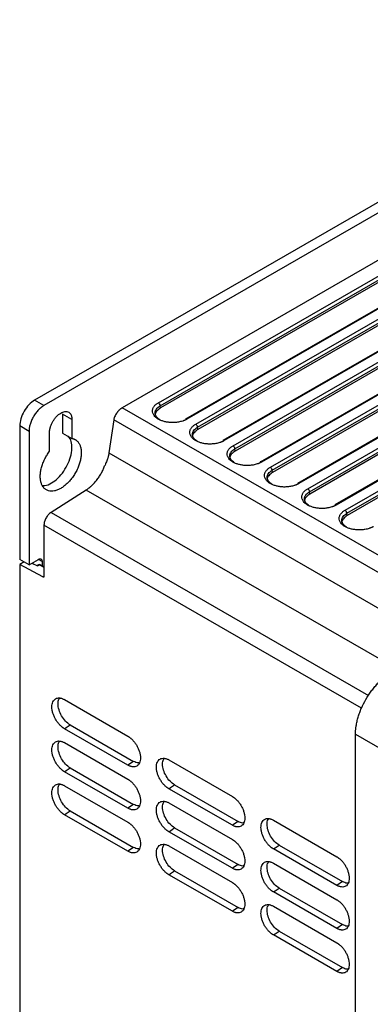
# Model space of a CAD drawing. Header units: millimetres. Extents: x 185.5 to 214.8, y 173.6 to 227.8.
# Tile 8 of 16: x 185.5 to 192.1, y 209.1 to 227.8. Entities that reach past the tile are written whole.
import ezdxf

# ---------------------------------------------------------------- set-up
doc = ezdxf.new("R2010")
doc.units = ezdxf.units.MM

msp = doc.modelspace()

# ---------------------------------------------------------------- linework, layer by layer
at = {"color": 7, "linetype": 'Continuous', "lineweight": 25}
for p, q in [((198.296, 227.805), (185.78, 220.582)), ((198.473, 227.703), (185.957, 220.48)), ((197.836, 226.438), (187.442, 220.439)), ((188.125, 220.534), (197.671, 226.044)), ((188.16, 220.477), (197.706, 225.986)), ((197.709, 225.943), (188.163, 220.434)), ((198.188, 225.733), (188.642, 220.224)), ((198.213, 225.731), (188.667, 220.221)), ((188.833, 220.126), (198.379, 225.635)), ((188.868, 220.068), (198.414, 225.578)), ((198.417, 225.535), (188.871, 220.026)), ((198.895, 225.326), (189.348, 219.816)), ((198.92, 225.323), (189.374, 219.814)), ((189.54, 219.717), (199.086, 225.227)), ((189.576, 219.66), (199.122, 225.169)), ((199.125, 225.127), (189.579, 219.617)), ((199.602, 224.918), (190.055, 219.408)), ((199.626, 224.915), (190.08, 219.406)), ((190.248, 219.309), (199.794, 224.818)), ((190.283, 219.251), (199.829, 224.761)), ((199.832, 224.718), (190.286, 219.209)), ((200.308, 224.51), (190.762, 219)), ((200.333, 224.507), (190.787, 218.998)), ((190.956, 218.901), (200.502, 224.41)), ((190.991, 218.843), (200.537, 224.352)), ((200.54, 224.31), (190.994, 218.8)), ((201.015, 224.102), (191.468, 218.593)), ((201.039, 224.1), (191.493, 218.59)), ((191.663, 218.492), (201.209, 224.002)), ((191.699, 218.435), (201.244, 223.944)), ((201.248, 223.901), (191.702, 218.392)), ((185.957, 220.48), (185.78, 220.582)), ((188.163, 220.434), (188.16, 220.477)), ((186.487, 220.214), (186.31, 220.316)), ((186.31, 220.316), (186.31, 219.958)), ((186.487, 220.214), (186.487, 219.856)), ((187.279, 220.207), (187.188, 219.58)), ((185.674, 219.99), (185.497, 220.092)), ((185.497, 220.092), (185.497, 217.56)), ((188.871, 220.026), (188.868, 220.068)), ((185.674, 219.99), (185.674, 217.458)), ((186.063, 219.611), (186.063, 219.97)), ((186.31, 219.958), (186.487, 219.856)), ((189.579, 219.617), (189.576, 219.66)), ((190.286, 219.209), (190.283, 219.251)), ((186.757, 218.876), (186.091, 218.451)), ((190.994, 218.8), (190.991, 218.843)), ((191.702, 218.392), (191.699, 218.435)), ((185.957, 218.211), (185.957, 217.237)), ((185.674, 217.458), (185.497, 217.56)), ((185.584, 217.51), (185.497, 217.46)), ((185.497, 217.46), (185.497, 183.629)), ((185.936, 217.225), (185.497, 217.46)), ((185.674, 217.458), (185.851, 217.56)), ((185.729, 217.49), (185.837, 217.436)), ((185.745, 217.499), (185.745, 217.482)), ((185.856, 217.457), (185.828, 217.441)), ((185.837, 217.436), (185.87, 217.456)), ((185.957, 217.42), (185.884, 217.458)), ((185.921, 217.52), (185.921, 217.439)), ((186.346, 214.897), (187.548, 214.202)), ((186.453, 214.418), (187.655, 213.725)), ((186.346, 214.345), (186.378, 214.367)), ((187.548, 213.652), (186.346, 214.345)), ((191.861, 179.842), (191.861, 214.239)), ((186.346, 214.08), (187.548, 213.385)), ((187.655, 213.725), (187.548, 213.652)), ((188.326, 213.752), (189.528, 213.057)), ((186.346, 213.528), (186.378, 213.55)), ((187.548, 212.836), (186.346, 213.528)), ((186.453, 213.601), (187.655, 212.908)), ((186.346, 213.263), (187.548, 212.569)), ((188.326, 213.204), (188.358, 213.226)), ((189.528, 212.511), (188.326, 213.204)), ((188.358, 213.226), (188.433, 213.277)), ((188.433, 213.277), (189.635, 212.584)), ((188.326, 212.936), (189.528, 212.241)), ((186.346, 212.712), (186.378, 212.734)), ((186.453, 212.784), (187.655, 212.092)), ((187.655, 212.908), (187.548, 212.836)), ((187.548, 212.019), (186.346, 212.712)), ((189.635, 212.584), (189.528, 212.511)), ((190.305, 212.608), (191.508, 211.913)), ((188.326, 212.387), (188.358, 212.409)), ((189.528, 211.695), (188.326, 212.387)), ((188.433, 212.46), (189.635, 211.767)), ((187.655, 212.092), (187.548, 212.019)), ((188.326, 212.119), (189.528, 211.424)), ((190.305, 212.063), (190.338, 212.085)), ((191.508, 211.37), (190.305, 212.063)), ((190.338, 212.085), (190.413, 212.136)), ((190.413, 212.136), (191.615, 211.443)), ((190.305, 211.791), (191.508, 211.096)), ((188.358, 211.593), (188.433, 211.644)), ((188.433, 211.644), (189.635, 210.951)), ((189.635, 211.767), (189.528, 211.695)), ((188.326, 211.571), (188.358, 211.593)), ((189.528, 210.878), (188.326, 211.571)), ((191.615, 211.443), (191.508, 211.37)), ((190.305, 211.246), (190.338, 211.268)), ((191.508, 210.554), (190.305, 211.246)), ((190.338, 211.268), (190.413, 211.319)), ((190.413, 211.319), (191.615, 210.627)), ((189.635, 210.951), (189.528, 210.878)), ((190.305, 210.975), (191.508, 210.28)), ((190.338, 210.452), (190.413, 210.503)), ((190.413, 210.503), (191.615, 209.81)), ((191.615, 210.627), (191.508, 210.554)), ((190.305, 210.43), (190.338, 210.452)), ((191.508, 209.737), (190.305, 210.43)), ((191.615, 209.81), (191.508, 209.737))]:
    msp.add_line(p, q, dxfattribs=at)
at = {"color": 8, "linetype": 'Continuous', "lineweight": 25}
for p, q in [((193.225, 217.101), (187.442, 220.439)), ((193.113, 216.839), (187.279, 220.207)), ((187.188, 219.58), (193.084, 216.178)), ((192.654, 215.472), (186.757, 218.876)), ((186.091, 218.451), (192.109, 214.978)), ((191.976, 214.737), (185.957, 218.211)), ((185.921, 217.52), (185.853, 217.559)), ((185.87, 217.456), (185.957, 217.411)), ((185.957, 217.236), (185.936, 217.225)), ((191.861, 214.239), (192.4, 213.933))]:
    msp.add_line(p, q, dxfattribs=at)
at = {"color": 7, "linetype": 'Continuous', "lineweight": 25, "flags": 128}
for points in [[(186.378, 214.367), (186.415, 214.392), (186.453, 214.418)], [(186.378, 213.55), (186.415, 213.576), (186.453, 213.601)], [(186.378, 212.734), (186.415, 212.759), (186.453, 212.784)], [(188.358, 212.409), (188.395, 212.435), (188.433, 212.46)]]:
    msp.add_lwpolyline(points, dxfattribs=at)
at = {"color": 7, "linetype": 'Continuous', "lineweight": 25}
for centre, radius, start, end in [((188.083, 220.469), 0.0777, 5.6859, 57.2026), ((188.791, 220.061), 0.0777, 5.6859, 57.2026), ((189.498, 219.652), 0.0777, 5.6859, 57.2026), ((190.206, 219.244), 0.0777, 5.6859, 57.2026), ((190.914, 218.835), 0.0777, 5.6859, 57.2026), ((191.621, 218.427), 0.0777, 5.6859, 57.2026), ((185.871, 217.431), 0.03, 62.4002, 120.578), ((185.862, 217.444), 0.0145, 56.3153, 116.4794)]:
    msp.add_arc(centre, radius, start, end, dxfattribs=at)
for points, knots in [([(185.78, 220.582), (185.743, 220.561), (185.706, 220.531), (185.638, 220.459), (185.606, 220.416), (185.554, 220.326), (185.533, 220.277), (185.505, 220.182), (185.497, 220.135), (185.497, 220.092)], [0, 0, 0, 0, 0.25, 0.25, 0.5, 0.5, 0.75, 0.75, 1, 1, 1, 1]), ([(185.957, 220.48), (185.952, 220.477), (185.943, 220.472), (185.93, 220.463), (185.917, 220.454), (185.904, 220.444), (185.891, 220.433), (185.878, 220.422), (185.865, 220.41), (185.848, 220.392), (185.826, 220.369), (185.802, 220.337), (185.778, 220.304), (185.756, 220.269), (185.737, 220.233), (185.72, 220.196), (185.705, 220.159), (185.694, 220.122), (185.685, 220.088), (185.678, 220.054), (185.675, 220.021), (185.674, 220), (185.674, 219.99)], [0, 0, 0, 0, 0.030232, 0.060266, 0.090167, 0.120003, 0.149841, 0.17975, 0.209797, 0.240047, 0.304317, 0.368671, 0.434309, 0.500032, 0.56567, 0.631393, 0.695664, 0.760018, 0.820268, 0.879988, 0.939719, 1, 1, 1, 1]), ([(187.442, 220.439), (187.438, 220.437), (187.432, 220.433), (187.422, 220.427), (187.412, 220.419), (187.402, 220.411), (187.392, 220.402), (187.382, 220.393), (187.372, 220.383), (187.363, 220.372), (187.353, 220.361), (187.344, 220.349), (187.331, 220.331), (187.313, 220.303), (187.299, 220.274), (187.289, 220.25), (187.283, 220.229), (187.28, 220.214), (187.279, 220.207)], [0, 0, 0, 0, 0.0429609, 0.0863773, 0.1302541, 0.1745962, 0.2194082, 0.2646947, 0.3104599, 0.3567082, 0.4034436, 0.4506701, 0.4983916, 0.6216802, 0.7587403, 0.8214376, 0.9018623, 1, 1, 1, 1]), ([(188.667, 220.221), (188.663, 220.219), (188.655, 220.215), (188.642, 220.208), (188.629, 220.202), (188.615, 220.196), (188.601, 220.191), (188.578, 220.183), (188.547, 220.174), (188.497, 220.164), (188.436, 220.156), (188.365, 220.156), (188.297, 220.163), (188.232, 220.177), (188.173, 220.197), (188.12, 220.222), (188.076, 220.254), (188.04, 220.292), (188.016, 220.338), (188.011, 220.38), (188.017, 220.413), (188.026, 220.436), (188.038, 220.458), (188.052, 220.476), (188.068, 220.493), (188.085, 220.507), (188.104, 220.521), (188.118, 220.53), (188.125, 220.534)], [0, 0, 0, 0, 0.014165, 0.028318, 0.042487, 0.056702, 0.070993, 0.085386, 0.121752, 0.157854, 0.217543, 0.276593, 0.333134, 0.390133, 0.446881, 0.503016, 0.561517, 0.620807, 0.690599, 0.765453, 0.801054, 0.836918, 0.867215, 0.897613, 0.923472, 0.949044, 0.974497, 1, 1, 1, 1]), ([(188.163, 220.434), (188.138, 220.414), (188.086, 220.375), (188.059, 220.32), (188.07, 220.292), (188.071, 220.288)], [0, 0, 0, 0, 0.463451, 0.926944, 1, 1, 1, 1]), ([(186.063, 219.97), (186.063, 219.974), (186.063, 219.983), (186.064, 219.997), (186.065, 220.01), (186.068, 220.025), (186.07, 220.039), (186.074, 220.054), (186.081, 220.082), (186.096, 220.124), (186.124, 220.179), (186.158, 220.231), (186.195, 220.275), (186.235, 220.311), (186.275, 220.338), (186.315, 220.357), (186.355, 220.367), (186.392, 220.366), (186.426, 220.354), (186.454, 220.331), (186.47, 220.303), (186.479, 220.278), (186.484, 220.258), (186.487, 220.237), (186.487, 220.222), (186.487, 220.214)], [0, 0, 0, 0, 0.01728, 0.034438, 0.051522, 0.068583, 0.085671, 0.102837, 0.120131, 0.185082, 0.250089, 0.315039, 0.380046, 0.440002, 0.500014, 0.55997, 0.619983, 0.684933, 0.74994, 0.81489, 0.879897, 0.910048, 0.939935, 0.969829, 1, 1, 1, 1]), ([(188.154, 220.21), (188.129, 220.228), (188.076, 220.266), (188.067, 220.315), (188.063, 220.341)], [0, 0, 0, 0, 0.475926, 1, 1, 1, 1]), ([(189.374, 219.814), (189.37, 219.811), (189.362, 219.807), (189.349, 219.8), (189.335, 219.794), (189.322, 219.788), (189.307, 219.783), (189.285, 219.775), (189.254, 219.766), (189.204, 219.756), (189.143, 219.749), (189.072, 219.748), (189.004, 219.755), (188.94, 219.769), (188.88, 219.789), (188.828, 219.815), (188.784, 219.846), (188.748, 219.884), (188.724, 219.93), (188.719, 219.972), (188.725, 220.005), (188.734, 220.028), (188.746, 220.049), (188.76, 220.068), (188.776, 220.084), (188.793, 220.099), (188.812, 220.113), (188.826, 220.122), (188.833, 220.126)], [0, 0, 0, 0, 0.0141602, 0.0283075, 0.0424715, 0.0566813, 0.070966, 0.085354, 0.1217115, 0.1578069, 0.2175108, 0.2765773, 0.3331517, 0.3901843, 0.4469596, 0.5031248, 0.5616799, 0.6210224, 0.6908834, 0.7657357, 0.8012977, 0.8371202, 0.8673725, 0.8977238, 0.9235538, 0.9490983, 0.9745239, 1, 1, 1, 1]), ([(188.871, 220.026), (188.845, 220.006), (188.794, 219.967), (188.767, 219.912), (188.777, 219.884), (188.779, 219.88)], [0, 0, 0, 0, 0.46345, 0.926942, 1, 1, 1, 1]), ([(186.487, 219.856), (186.492, 219.855), (186.502, 219.853), (186.515, 219.849), (186.529, 219.844), (186.542, 219.838), (186.554, 219.831), (186.566, 219.823), (186.587, 219.807), (186.615, 219.776), (186.642, 219.724), (186.659, 219.663), (186.665, 219.594), (186.662, 219.521), (186.649, 219.445), (186.628, 219.367), (186.597, 219.287), (186.557, 219.207), (186.509, 219.13), (186.454, 219.059), (186.396, 218.998), (186.336, 218.946), (186.275, 218.906), (186.214, 218.876), (186.154, 218.858), (186.096, 218.853), (186.041, 218.861), (185.993, 218.882), (185.953, 218.915), (185.922, 218.96), (185.901, 219.013), (185.888, 219.074), (185.885, 219.144), (185.891, 219.22), (185.908, 219.301), (185.935, 219.384), (185.965, 219.452), (185.993, 219.504), (186.014, 219.541), (186.038, 219.577), (186.054, 219.6), (186.063, 219.611)], [0, 0, 0, 0, 0.008742, 0.017441, 0.026115, 0.034781, 0.043457, 0.052159, 0.060906, 0.092965, 0.125044, 0.157103, 0.189182, 0.219597, 0.250031, 0.280446, 0.31088, 0.34294, 0.375018, 0.407078, 0.439156, 0.469571, 0.500005, 0.53042, 0.560854, 0.592914, 0.624992, 0.657052, 0.68913, 0.719545, 0.749979, 0.780394, 0.810828, 0.842888, 0.874966, 0.907026, 0.939104, 0.954372, 0.969548, 0.984726, 1, 1, 1, 1]), ([(185.93, 218.963), (185.945, 218.962), (185.996, 218.957), (186.099, 219.004), (186.223, 219.097), (186.335, 219.23), (186.423, 219.385), (186.478, 219.548), (186.493, 219.701), (186.473, 219.826), (186.432, 219.876), (186.413, 219.899)], [0, 0, 0, 0, 0.050286, 0.171699, 0.293112, 0.414525, 0.535938, 0.657351, 0.778765, 0.900178, 1, 1, 1, 1]), ([(188.861, 219.802), (188.836, 219.82), (188.784, 219.858), (188.775, 219.907), (188.77, 219.932)], [0, 0, 0, 0, 0.4757962, 1, 1, 1, 1]), ([(190.08, 219.406), (190.076, 219.404), (190.068, 219.399), (190.055, 219.393), (190.042, 219.386), (190.028, 219.381), (190.014, 219.375), (189.992, 219.368), (189.961, 219.359), (189.911, 219.348), (189.85, 219.341), (189.779, 219.341), (189.711, 219.348), (189.647, 219.361), (189.588, 219.381), (189.535, 219.407), (189.491, 219.438), (189.456, 219.477), (189.432, 219.522), (189.427, 219.564), (189.433, 219.597), (189.442, 219.62), (189.454, 219.641), (189.468, 219.659), (189.484, 219.676), (189.501, 219.691), (189.519, 219.705), (189.533, 219.713), (189.54, 219.717)], [0, 0, 0, 0, 0.014155, 0.028297, 0.042456, 0.05666, 0.070939, 0.085321, 0.121669, 0.157756, 0.217473, 0.276555, 0.333165, 0.390232, 0.447036, 0.503232, 0.561843, 0.62124, 0.691177, 0.766029, 0.80155, 0.837331, 0.867537, 0.89784, 0.92364, 0.949155, 0.974552, 1, 1, 1, 1]), ([(187.188, 219.58), (187.187, 219.574), (187.185, 219.563), (187.182, 219.545), (187.178, 219.526), (187.173, 219.508), (187.168, 219.489), (187.16, 219.463), (187.148, 219.431), (187.132, 219.391), (187.12, 219.365), (187.114, 219.351)], [0, 0, 0, 0, 0.08359, 0.166937, 0.250162, 0.333389, 0.416742, 0.500343, 0.667114, 0.833336, 1, 1, 1, 1]), ([(189.579, 219.617), (189.553, 219.598), (189.501, 219.559), (189.474, 219.504), (189.485, 219.476), (189.487, 219.472)], [0, 0, 0, 0, 0.463449, 0.92694, 1, 1, 1, 1]), ([(189.569, 219.395), (189.544, 219.413), (189.491, 219.45), (189.483, 219.499), (189.478, 219.524)], [0, 0, 0, 0, 0.475667, 1, 1, 1, 1]), ([(186.757, 218.876), (186.762, 218.879), (186.772, 218.886), (186.788, 218.897), (186.804, 218.909), (186.819, 218.921), (186.834, 218.933), (186.849, 218.947), (186.878, 218.973), (186.918, 219.014), (186.967, 219.075), (187.013, 219.141), (187.046, 219.199), (187.07, 219.246), (187.086, 219.281), (187.101, 219.316), (187.109, 219.339), (187.114, 219.351)], [0, 0, 0, 0, 0.035209, 0.0703, 0.105323, 0.140325, 0.175354, 0.210459, 0.245687, 0.37281, 0.500014, 0.627137, 0.754341, 0.81587, 0.877151, 0.938441, 1, 1, 1, 1]), ([(190.787, 218.998), (190.783, 218.996), (190.775, 218.991), (190.762, 218.985), (190.749, 218.979), (190.735, 218.973), (190.721, 218.968), (190.698, 218.96), (190.667, 218.951), (190.618, 218.941), (190.557, 218.933), (190.487, 218.933), (190.418, 218.94), (190.354, 218.954), (190.295, 218.973), (190.243, 218.999), (190.199, 219.03), (190.163, 219.069), (190.139, 219.114), (190.134, 219.156), (190.141, 219.189), (190.15, 219.212), (190.162, 219.233), (190.176, 219.251), (190.192, 219.268), (190.208, 219.282), (190.227, 219.296), (190.241, 219.305), (190.248, 219.309)], [0, 0, 0, 0, 0.01415, 0.028286, 0.042439, 0.056638, 0.07091, 0.085286, 0.121623, 0.157701, 0.21743, 0.276526, 0.333172, 0.390275, 0.44711, 0.503338, 0.562007, 0.621462, 0.691479, 0.766333, 0.801813, 0.83755, 0.867708, 0.897961, 0.923729, 0.949215, 0.974582, 1, 1, 1, 1]), ([(190.286, 219.209), (190.261, 219.189), (190.209, 219.151), (190.182, 219.096), (190.193, 219.068), (190.195, 219.064)], [0, 0, 0, 0, 0.463448, 0.926938, 1, 1, 1, 1]), ([(190.277, 218.987), (190.252, 219.005), (190.199, 219.043), (190.191, 219.091), (190.186, 219.116)], [0, 0, 0, 0, 0.4755369, 1, 1, 1, 1]), ([(191.493, 218.59), (191.489, 218.588), (191.481, 218.583), (191.469, 218.577), (191.455, 218.571), (191.442, 218.565), (191.427, 218.56), (191.405, 218.552), (191.374, 218.543), (191.325, 218.533), (191.264, 218.526), (191.194, 218.525), (191.126, 218.532), (191.062, 218.546), (191.003, 218.566), (190.951, 218.591), (190.907, 218.623), (190.871, 218.661), (190.847, 218.706), (190.842, 218.748), (190.849, 218.781), (190.858, 218.804), (190.87, 218.825), (190.884, 218.843), (190.899, 218.859), (190.916, 218.874), (190.935, 218.888), (190.949, 218.896), (190.956, 218.901)], [0, 0, 0, 0, 0.0141441, 0.028275, 0.0424222, 0.0566147, 0.0708815, 0.0852508, 0.121575, 0.1576408, 0.2173807, 0.2764888, 0.3331737, 0.3903151, 0.4471813, 0.5034419, 0.5621717, 0.621686, 0.6917909, 0.7666495, 0.8020862, 0.8377778, 0.867886, 0.8980874, 0.9238231, 0.9492766, 0.9746131, 1, 1, 1, 1]), ([(190.994, 218.8), (190.968, 218.781), (190.917, 218.742), (190.89, 218.687), (190.901, 218.66), (190.902, 218.656)], [0, 0, 0, 0, 0.463447, 0.926936, 1, 1, 1, 1]), ([(190.984, 218.579), (190.959, 218.597), (190.907, 218.635), (190.899, 218.683), (190.894, 218.708)], [0, 0, 0, 0, 0.475407, 1, 1, 1, 1]), ([(186.091, 218.451), (186.073, 218.44), (186.055, 218.425), (186.023, 218.389), (186.008, 218.368), (185.983, 218.324), (185.973, 218.3), (185.96, 218.254), (185.957, 218.231), (185.957, 218.211)], [0, 0, 0, 0, 0.25, 0.25, 0.5, 0.5, 0.75, 0.75, 1, 1, 1, 1]), ([(192.2, 218.182), (192.196, 218.18), (192.188, 218.176), (192.175, 218.169), (192.162, 218.163), (192.148, 218.157), (192.134, 218.152), (192.112, 218.144), (192.081, 218.136), (192.032, 218.125), (191.971, 218.118), (191.901, 218.118), (191.833, 218.125), (191.769, 218.138), (191.71, 218.158), (191.658, 218.184), (191.614, 218.215), (191.579, 218.253), (191.555, 218.298), (191.55, 218.34), (191.557, 218.373), (191.566, 218.396), (191.578, 218.417), (191.592, 218.435), (191.607, 218.451), (191.624, 218.466), (191.642, 218.48), (191.656, 218.488), (191.663, 218.492)], [0, 0, 0, 0, 0.014138, 0.028264, 0.042405, 0.056591, 0.070852, 0.085214, 0.121524, 0.157576, 0.217325, 0.276444, 0.333169, 0.390351, 0.447249, 0.503544, 0.562337, 0.621914, 0.692113, 0.766978, 0.802371, 0.838016, 0.868072, 0.89822, 0.923921, 0.949342, 0.974646, 1, 1, 1, 1]), ([(191.702, 218.392), (191.676, 218.373), (191.625, 218.334), (191.598, 218.279), (191.609, 218.252), (191.61, 218.248)], [0, 0, 0, 0, 0.463446, 0.926933, 1, 1, 1, 1]), ([(191.692, 218.171), (191.667, 218.189), (191.615, 218.227), (191.606, 218.275), (191.602, 218.3)], [0, 0, 0, 0, 0.475277, 1, 1, 1, 1]), ([(185.851, 217.56), (185.853, 217.562), (185.857, 217.564), (185.864, 217.567), (185.87, 217.569), (185.879, 217.57), (185.89, 217.57), (185.901, 217.566), (185.91, 217.558), (185.917, 217.548), (185.921, 217.535), (185.921, 217.525), (185.921, 217.52)], [0, 0, 0, 0, 0.060259, 0.1200207, 0.1798243, 0.2402078, 0.3699983, 0.5001303, 0.629921, 0.7600531, 0.8799433, 1, 1, 1, 1]), ([(185.957, 217.237), (185.957, 217.236), (185.957, 217.233), (185.955, 217.229), (185.953, 217.226), (185.951, 217.223), (185.948, 217.222), (185.944, 217.222), (185.94, 217.223), (185.938, 217.224), (185.936, 217.225)], [0, 0, 0, 0, 0.126882, 0.249349, 0.37222, 0.50027, 0.628469, 0.759654, 0.879105, 1, 1, 1, 1]), ([(191.861, 214.239), (191.861, 214.247), (191.861, 214.264), (191.862, 214.29), (191.864, 214.317), (191.867, 214.344), (191.87, 214.371), (191.877, 214.417), (191.89, 214.482), (191.912, 214.566), (191.94, 214.651), (191.985, 214.764), (192.055, 214.903), (192.14, 215.033), (192.215, 215.128), (192.275, 215.195), (192.337, 215.256), (192.391, 215.303), (192.434, 215.337), (192.467, 215.361), (192.5, 215.383), (192.522, 215.396), (192.533, 215.402)], [0, 0, 0, 0, 0.020873, 0.04175, 0.062654, 0.083609, 0.104638, 0.125765, 0.188242, 0.250942, 0.313429, 0.375775, 0.500221, 0.624602, 0.686846, 0.749284, 0.811866, 0.874309, 0.905915, 0.937346, 0.968681, 1, 1, 1, 1]), ([(186.346, 214.345), (186.342, 214.347), (186.334, 214.352), (186.322, 214.36), (186.311, 214.368), (186.295, 214.38), (186.276, 214.397), (186.247, 214.426), (186.212, 214.467), (186.176, 214.522), (186.146, 214.582), (186.124, 214.643), (186.11, 214.703), (186.105, 214.759), (186.11, 214.811), (186.124, 214.855), (186.146, 214.89), (186.175, 214.915), (186.212, 214.929), (186.247, 214.93), (186.276, 214.925), (186.299, 214.919), (186.322, 214.909), (186.338, 214.901), (186.346, 214.897)], [0, 0, 0, 0, 0.015452, 0.03099, 0.046653, 0.06248, 0.093709, 0.124924, 0.187495, 0.249862, 0.312018, 0.374828, 0.437635, 0.499779, 0.561761, 0.62475, 0.687153, 0.749672, 0.812105, 0.874601, 0.905905, 0.93724, 0.968769, 1, 1, 1, 1]), ([(186.453, 214.418), (186.423, 214.439), (186.363, 214.482), (186.287, 214.587), (186.236, 214.704), (186.219, 214.817), (186.228, 214.896), (186.252, 214.92), (186.259, 214.927)], [0, 0, 0, 0, 0.186432, 0.373255, 0.560115, 0.746958, 0.933819, 1, 1, 1, 1]), ([(186.346, 213.528), (186.342, 213.531), (186.334, 213.535), (186.322, 213.543), (186.311, 213.551), (186.295, 213.563), (186.276, 213.58), (186.247, 213.609), (186.212, 213.65), (186.176, 213.706), (186.146, 213.765), (186.124, 213.826), (186.11, 213.886), (186.105, 213.943), (186.11, 213.994), (186.124, 214.038), (186.146, 214.074), (186.175, 214.099), (186.212, 214.112), (186.247, 214.113), (186.276, 214.108), (186.299, 214.102), (186.322, 214.093), (186.338, 214.084), (186.346, 214.08)], [0, 0, 0, 0, 0.015452, 0.03099, 0.046653, 0.06248, 0.093709, 0.124924, 0.187495, 0.249862, 0.312018, 0.374828, 0.437635, 0.499779, 0.561761, 0.62475, 0.687153, 0.749672, 0.812105, 0.874601, 0.905905, 0.93724, 0.968769, 1, 1, 1, 1]), ([(186.453, 213.601), (186.423, 213.623), (186.363, 213.665), (186.287, 213.77), (186.236, 213.888), (186.219, 214), (186.228, 214.08), (186.252, 214.104), (186.259, 214.11)], [0, 0, 0, 0, 0.186432, 0.373255, 0.560115, 0.746958, 0.933819, 1, 1, 1, 1]), ([(187.548, 214.202), (187.552, 214.2), (187.559, 214.195), (187.571, 214.187), (187.582, 214.179), (187.598, 214.167), (187.617, 214.15), (187.646, 214.121), (187.681, 214.08), (187.717, 214.025), (187.746, 213.966), (187.768, 213.906), (187.782, 213.846), (187.787, 213.789), (187.782, 213.738), (187.769, 213.694), (187.747, 213.659), (187.717, 213.634), (187.681, 213.621), (187.646, 213.619), (187.617, 213.624), (187.594, 213.631), (187.571, 213.64), (187.556, 213.648), (187.548, 213.652)], [0, 0, 0, 0, 0.015447, 0.03098, 0.04664, 0.062465, 0.093694, 0.124902, 0.18747, 0.249845, 0.312001, 0.374817, 0.437641, 0.499776, 0.561777, 0.624753, 0.687157, 0.749685, 0.812111, 0.874624, 0.905916, 0.937254, 0.968783, 1, 1, 1, 1]), ([(187.768, 213.7), (187.76, 213.698), (187.727, 213.689), (187.686, 213.71), (187.655, 213.725)], [0, 0, 0, 0, 0.255606, 1, 1, 1, 1]), ([(188.326, 213.204), (188.322, 213.206), (188.314, 213.211), (188.303, 213.219), (188.291, 213.227), (188.276, 213.239), (188.257, 213.255), (188.227, 213.284), (188.193, 213.325), (188.157, 213.38), (188.127, 213.439), (188.105, 213.5), (188.091, 213.559), (188.087, 213.616), (188.091, 213.667), (188.105, 213.711), (188.127, 213.746), (188.156, 213.771), (188.193, 213.784), (188.227, 213.785), (188.256, 213.781), (188.279, 213.774), (188.302, 213.765), (188.318, 213.756), (188.326, 213.752)], [0, 0, 0, 0, 0.015445, 0.030977, 0.046636, 0.06246, 0.093688, 0.124894, 0.18746, 0.249837, 0.311992, 0.374809, 0.437634, 0.499769, 0.56177, 0.624746, 0.687151, 0.749678, 0.812106, 0.874617, 0.905911, 0.93725, 0.968779, 1, 1, 1, 1]), ([(188.433, 213.277), (188.403, 213.298), (188.344, 213.341), (188.268, 213.445), (188.217, 213.561), (188.2, 213.673), (188.21, 213.752), (188.233, 213.776), (188.239, 213.782)], [0, 0, 0, 0, 0.186652, 0.373752, 0.560896, 0.748023, 0.935168, 1, 1, 1, 1]), ([(186.346, 212.712), (186.342, 212.714), (186.334, 212.719), (186.322, 212.726), (186.311, 212.735), (186.295, 212.747), (186.276, 212.763), (186.247, 212.792), (186.212, 212.834), (186.176, 212.889), (186.146, 212.948), (186.124, 213.009), (186.11, 213.069), (186.105, 213.126), (186.11, 213.178), (186.124, 213.222), (186.146, 213.257), (186.175, 213.282), (186.212, 213.295), (186.247, 213.297), (186.276, 213.292), (186.299, 213.285), (186.322, 213.276), (186.338, 213.268), (186.346, 213.263)], [0, 0, 0, 0, 0.015452, 0.03099, 0.046653, 0.06248, 0.093709, 0.124924, 0.187495, 0.249862, 0.312018, 0.374828, 0.437635, 0.499779, 0.561761, 0.62475, 0.687153, 0.749672, 0.812105, 0.874601, 0.905905, 0.93724, 0.968769, 1, 1, 1, 1]), ([(186.453, 212.784), (186.423, 212.806), (186.363, 212.849), (186.287, 212.953), (186.236, 213.071), (186.219, 213.184), (186.228, 213.263), (186.252, 213.287), (186.259, 213.293)], [0, 0, 0, 0, 0.186432, 0.373255, 0.560115, 0.746958, 0.933819, 1, 1, 1, 1]), ([(187.548, 213.385), (187.552, 213.383), (187.559, 213.378), (187.571, 213.371), (187.582, 213.362), (187.598, 213.35), (187.617, 213.334), (187.646, 213.305), (187.681, 213.264), (187.717, 213.209), (187.746, 213.149), (187.768, 213.089), (187.782, 213.029), (187.787, 212.973), (187.782, 212.921), (187.769, 212.878), (187.747, 212.842), (187.717, 212.817), (187.681, 212.804), (187.646, 212.803), (187.617, 212.807), (187.594, 212.814), (187.571, 212.823), (187.556, 212.831), (187.548, 212.836)], [0, 0, 0, 0, 0.015447, 0.03098, 0.04664, 0.062465, 0.093694, 0.124902, 0.18747, 0.249845, 0.312001, 0.374817, 0.437641, 0.499776, 0.561777, 0.624753, 0.687157, 0.749685, 0.812111, 0.874624, 0.905916, 0.937254, 0.968783, 1, 1, 1, 1]), ([(188.326, 212.387), (188.322, 212.39), (188.314, 212.394), (188.303, 212.402), (188.291, 212.41), (188.276, 212.422), (188.257, 212.439), (188.227, 212.468), (188.193, 212.509), (188.157, 212.564), (188.127, 212.623), (188.105, 212.683), (188.091, 212.743), (188.087, 212.799), (188.091, 212.85), (188.105, 212.894), (188.127, 212.929), (188.156, 212.954), (188.193, 212.967), (188.227, 212.969), (188.256, 212.964), (188.279, 212.957), (188.302, 212.948), (188.318, 212.94), (188.326, 212.936)], [0, 0, 0, 0, 0.015445, 0.030977, 0.046636, 0.06246, 0.093688, 0.124894, 0.18746, 0.249837, 0.311992, 0.374809, 0.437634, 0.499769, 0.56177, 0.624746, 0.687151, 0.749678, 0.812106, 0.874617, 0.905911, 0.93725, 0.968779, 1, 1, 1, 1]), ([(188.433, 212.46), (188.403, 212.481), (188.344, 212.524), (188.268, 212.628), (188.217, 212.745), (188.2, 212.857), (188.21, 212.935), (188.233, 212.959), (188.239, 212.965)], [0, 0, 0, 0, 0.186652, 0.373752, 0.560896, 0.748023, 0.935168, 1, 1, 1, 1]), ([(189.528, 213.057), (189.531, 213.055), (189.539, 213.051), (189.551, 213.043), (189.562, 213.035), (189.577, 213.023), (189.596, 213.006), (189.625, 212.977), (189.66, 212.937), (189.696, 212.882), (189.725, 212.823), (189.747, 212.763), (189.761, 212.704), (189.765, 212.647), (189.761, 212.597), (189.747, 212.553), (189.725, 212.518), (189.696, 212.493), (189.66, 212.48), (189.626, 212.479), (189.596, 212.483), (189.574, 212.49), (189.551, 212.499), (189.535, 212.507), (189.528, 212.511)], [0, 0, 0, 0, 0.01544, 0.030967, 0.046623, 0.062445, 0.093671, 0.124871, 0.187433, 0.249819, 0.311972, 0.374798, 0.437641, 0.499766, 0.561786, 0.624749, 0.687157, 0.749692, 0.812112, 0.874642, 0.905924, 0.937264, 0.968793, 1, 1, 1, 1]), ([(187.768, 212.883), (187.76, 212.881), (187.727, 212.872), (187.686, 212.893), (187.655, 212.908)], [0, 0, 0, 0, 0.2556057, 1, 1, 1, 1]), ([(187.548, 212.569), (187.552, 212.566), (187.559, 212.562), (187.571, 212.554), (187.582, 212.546), (187.598, 212.534), (187.617, 212.517), (187.646, 212.488), (187.681, 212.447), (187.717, 212.392), (187.746, 212.333), (187.768, 212.272), (187.782, 212.212), (187.787, 212.156), (187.782, 212.105), (187.769, 212.061), (187.747, 212.026), (187.717, 212.001), (187.681, 211.987), (187.646, 211.986), (187.617, 211.991), (187.594, 211.997), (187.571, 212.006), (187.556, 212.015), (187.548, 212.019)], [0, 0, 0, 0, 0.0154466, 0.0309802, 0.0466402, 0.0624652, 0.0936939, 0.1249019, 0.18747, 0.2498452, 0.3120008, 0.3748171, 0.4376413, 0.4997758, 0.5617772, 0.6247527, 0.6871571, 0.7496847, 0.8121105, 0.874624, 0.9059158, 0.937254, 0.9687829, 1, 1, 1, 1]), ([(189.747, 212.559), (189.739, 212.557), (189.706, 212.548), (189.666, 212.569), (189.635, 212.584)], [0, 0, 0, 0, 0.251339, 1, 1, 1, 1]), ([(190.305, 212.063), (190.302, 212.065), (190.294, 212.07), (190.283, 212.078), (190.271, 212.086), (190.256, 212.098), (190.237, 212.114), (190.208, 212.143), (190.174, 212.184), (190.138, 212.238), (190.108, 212.297), (190.086, 212.357), (190.073, 212.416), (190.068, 212.472), (190.073, 212.523), (190.086, 212.566), (190.108, 212.601), (190.137, 212.626), (190.173, 212.639), (190.208, 212.641), (190.237, 212.636), (190.259, 212.629), (190.282, 212.62), (190.298, 212.612), (190.305, 212.608)], [0, 0, 0, 0, 0.015438, 0.030964, 0.046618, 0.062439, 0.093665, 0.124862, 0.187423, 0.24981, 0.311962, 0.37479, 0.437633, 0.499758, 0.561778, 0.624742, 0.68715, 0.749685, 0.812107, 0.874635, 0.905919, 0.93726, 0.96879, 1, 1, 1, 1]), ([(190.413, 212.136), (190.383, 212.157), (190.324, 212.199), (190.249, 212.302), (190.198, 212.419), (190.181, 212.53), (190.191, 212.608), (190.214, 212.631), (190.22, 212.637)], [0, 0, 0, 0, 0.186879, 0.374256, 0.561687, 0.749104, 0.936537, 1, 1, 1, 1]), ([(189.528, 212.241), (189.531, 212.239), (189.539, 212.234), (189.551, 212.226), (189.562, 212.218), (189.577, 212.206), (189.596, 212.19), (189.625, 212.161), (189.66, 212.12), (189.696, 212.065), (189.725, 212.007), (189.747, 211.946), (189.761, 211.887), (189.765, 211.831), (189.761, 211.78), (189.747, 211.736), (189.725, 211.701), (189.696, 211.676), (189.66, 211.663), (189.626, 211.662), (189.596, 211.667), (189.574, 211.673), (189.551, 211.682), (189.535, 211.69), (189.528, 211.695)], [0, 0, 0, 0, 0.01544, 0.030967, 0.046623, 0.062445, 0.093671, 0.124871, 0.187433, 0.249819, 0.311972, 0.374798, 0.437641, 0.499766, 0.561786, 0.624749, 0.687157, 0.749692, 0.812112, 0.874642, 0.905924, 0.937264, 0.968793, 1, 1, 1, 1]), ([(187.768, 212.067), (187.76, 212.064), (187.727, 212.056), (187.686, 212.076), (187.655, 212.092)], [0, 0, 0, 0, 0.255606, 1, 1, 1, 1]), ([(188.326, 211.571), (188.322, 211.573), (188.314, 211.578), (188.303, 211.585), (188.291, 211.594), (188.276, 211.606), (188.257, 211.622), (188.227, 211.651), (188.193, 211.692), (188.157, 211.747), (188.127, 211.806), (188.105, 211.866), (188.091, 211.926), (188.087, 211.983), (188.091, 212.034), (188.105, 212.077), (188.127, 212.113), (188.156, 212.138), (188.193, 212.151), (188.227, 212.152), (188.256, 212.147), (188.279, 212.141), (188.302, 212.132), (188.318, 212.123), (188.326, 212.119)], [0, 0, 0, 0, 0.015445, 0.030977, 0.046636, 0.06246, 0.093688, 0.124894, 0.18746, 0.249837, 0.311992, 0.374809, 0.437634, 0.499769, 0.56177, 0.624746, 0.687151, 0.749678, 0.812106, 0.874617, 0.905911, 0.93725, 0.968779, 1, 1, 1, 1]), ([(188.433, 211.644), (188.403, 211.665), (188.344, 211.707), (188.268, 211.811), (188.217, 211.928), (188.2, 212.04), (188.21, 212.119), (188.233, 212.143), (188.239, 212.149)], [0, 0, 0, 0, 0.1866517, 0.3737524, 0.5608961, 0.7480233, 0.9351677, 1, 1, 1, 1]), ([(190.305, 211.246), (190.302, 211.249), (190.294, 211.253), (190.283, 211.261), (190.271, 211.269), (190.256, 211.281), (190.237, 211.297), (190.208, 211.326), (190.174, 211.367), (190.138, 211.421), (190.108, 211.48), (190.086, 211.54), (190.073, 211.6), (190.068, 211.656), (190.073, 211.706), (190.086, 211.75), (190.108, 211.785), (190.137, 211.81), (190.173, 211.823), (190.208, 211.824), (190.237, 211.819), (190.259, 211.813), (190.282, 211.804), (190.298, 211.795), (190.305, 211.791)], [0, 0, 0, 0, 0.015438, 0.030964, 0.046618, 0.062439, 0.093665, 0.124862, 0.187423, 0.24981, 0.311962, 0.37479, 0.437633, 0.499758, 0.561778, 0.624742, 0.68715, 0.749685, 0.812107, 0.874635, 0.905919, 0.93726, 0.96879, 1, 1, 1, 1]), ([(190.413, 211.319), (190.383, 211.34), (190.324, 211.383), (190.249, 211.486), (190.198, 211.602), (190.181, 211.713), (190.191, 211.791), (190.214, 211.815), (190.22, 211.821)], [0, 0, 0, 0, 0.186879, 0.374256, 0.561687, 0.749104, 0.936537, 1, 1, 1, 1]), ([(191.508, 211.913), (191.511, 211.911), (191.519, 211.906), (191.53, 211.899), (191.542, 211.89), (191.557, 211.878), (191.576, 211.862), (191.605, 211.834), (191.639, 211.793), (191.674, 211.739), (191.704, 211.68), (191.725, 211.62), (191.739, 211.561), (191.744, 211.506), (191.739, 211.455), (191.726, 211.412), (191.704, 211.377), (191.675, 211.352), (191.639, 211.339), (191.605, 211.338), (191.576, 211.343), (191.553, 211.349), (191.531, 211.358), (191.515, 211.366), (191.508, 211.37)], [0, 0, 0, 0, 0.015432, 0.030954, 0.046604, 0.062422, 0.093645, 0.124836, 0.187391, 0.249787, 0.311935, 0.374773, 0.437635, 0.499747, 0.561787, 0.624736, 0.687519, 0.749702, 0.812117, 0.874664, 0.905934, 0.937276, 0.968805, 1, 1, 1, 1]), ([(189.747, 211.742), (189.739, 211.74), (189.706, 211.731), (189.666, 211.752), (189.635, 211.767)], [0, 0, 0, 0, 0.251339, 1, 1, 1, 1]), ([(189.528, 211.424), (189.531, 211.422), (189.539, 211.417), (189.551, 211.41), (189.562, 211.401), (189.577, 211.389), (189.596, 211.373), (189.625, 211.344), (189.66, 211.303), (189.696, 211.249), (189.725, 211.19), (189.747, 211.13), (189.761, 211.07), (189.765, 211.014), (189.761, 210.963), (189.747, 210.92), (189.725, 210.885), (189.696, 210.86), (189.66, 210.847), (189.626, 210.845), (189.596, 210.85), (189.574, 210.856), (189.551, 210.865), (189.535, 210.874), (189.528, 210.878)], [0, 0, 0, 0, 0.0154395, 0.0309673, 0.0466228, 0.0624446, 0.0936713, 0.1248705, 0.1874331, 0.2498187, 0.3119717, 0.3747982, 0.4376414, 0.4997656, 0.5617864, 0.6247492, 0.6871567, 0.7496916, 0.8121123, 0.8746423, 0.9059239, 0.9372645, 0.9687934, 1, 1, 1, 1]), ([(191.725, 211.418), (191.717, 211.416), (191.686, 211.407), (191.645, 211.428), (191.615, 211.443)], [0, 0, 0, 0, 0.246961, 1, 1, 1, 1]), ([(191.508, 211.096), (191.511, 211.094), (191.519, 211.09), (191.53, 211.082), (191.542, 211.074), (191.557, 211.062), (191.576, 211.046), (191.605, 211.017), (191.639, 210.976), (191.674, 210.922), (191.704, 210.864), (191.725, 210.804), (191.739, 210.745), (191.744, 210.689), (191.739, 210.638), (191.726, 210.595), (191.704, 210.56), (191.675, 210.536), (191.639, 210.523), (191.605, 210.521), (191.576, 210.526), (191.553, 210.532), (191.531, 210.541), (191.515, 210.55), (191.508, 210.554)], [0, 0, 0, 0, 0.015432, 0.030954, 0.046604, 0.062422, 0.093645, 0.124836, 0.187391, 0.249787, 0.311935, 0.374773, 0.437635, 0.499747, 0.561787, 0.624736, 0.687519, 0.749702, 0.812117, 0.874664, 0.905934, 0.937276, 0.968805, 1, 1, 1, 1]), ([(189.747, 210.926), (189.739, 210.924), (189.706, 210.915), (189.666, 210.935), (189.635, 210.951)], [0, 0, 0, 0, 0.251339, 1, 1, 1, 1]), ([(190.305, 210.43), (190.302, 210.432), (190.294, 210.437), (190.283, 210.444), (190.271, 210.453), (190.256, 210.464), (190.237, 210.481), (190.208, 210.51), (190.174, 210.55), (190.138, 210.605), (190.108, 210.663), (190.086, 210.724), (190.073, 210.783), (190.068, 210.839), (190.073, 210.89), (190.086, 210.933), (190.108, 210.968), (190.137, 210.993), (190.173, 211.006), (190.208, 211.007), (190.237, 211.003), (190.259, 210.996), (190.282, 210.987), (190.298, 210.979), (190.305, 210.975)], [0, 0, 0, 0, 0.015438, 0.030964, 0.046618, 0.062439, 0.093665, 0.124862, 0.187423, 0.24981, 0.311962, 0.37479, 0.437633, 0.499758, 0.561778, 0.624742, 0.68715, 0.749685, 0.812107, 0.874635, 0.905919, 0.93726, 0.96879, 1, 1, 1, 1]), ([(190.413, 210.503), (190.383, 210.524), (190.324, 210.566), (190.249, 210.669), (190.198, 210.785), (190.181, 210.897), (190.191, 210.974), (190.214, 210.998), (190.22, 211.004)], [0, 0, 0, 0, 0.1868789, 0.3742556, 0.5616869, 0.749104, 0.9365371, 1, 1, 1, 1]), ([(191.725, 210.602), (191.717, 210.599), (191.686, 210.591), (191.645, 210.611), (191.615, 210.627)], [0, 0, 0, 0, 0.246961, 1, 1, 1, 1]), ([(191.508, 210.28), (191.511, 210.277), (191.519, 210.273), (191.53, 210.265), (191.542, 210.257), (191.557, 210.245), (191.576, 210.229), (191.605, 210.2), (191.639, 210.16), (191.674, 210.105), (191.704, 210.047), (191.725, 209.987), (191.739, 209.928), (191.744, 209.872), (191.739, 209.822), (191.726, 209.779), (191.704, 209.744), (191.675, 209.719), (191.639, 209.706), (191.605, 209.705), (191.576, 209.709), (191.553, 209.716), (191.531, 209.725), (191.515, 209.733), (191.508, 209.737)], [0, 0, 0, 0, 0.015432, 0.030954, 0.046604, 0.062422, 0.093645, 0.124836, 0.187391, 0.249787, 0.311935, 0.374773, 0.437635, 0.499747, 0.561787, 0.624736, 0.687519, 0.749702, 0.812117, 0.874664, 0.905934, 0.937276, 0.968805, 1, 1, 1, 1]), ([(191.725, 209.785), (191.717, 209.783), (191.686, 209.774), (191.645, 209.795), (191.615, 209.81)], [0, 0, 0, 0, 0.246961, 1, 1, 1, 1])]:
    msp.add_open_spline(points, degree=3, knots=knots, dxfattribs=at)
at = {"color": 8, "linetype": 'Continuous', "lineweight": 25}
for points, knots in [([(188.063, 220.341), (188.063, 220.366), (188.072, 220.391), (188.105, 220.437), (188.13, 220.459), (188.16, 220.477)], [0, 0, 0, 0, 0.5, 0.5, 1, 1, 1, 1]), ([(188.667, 220.221), (188.663, 220.223), (188.654, 220.227), (188.646, 220.227), (188.643, 220.224), (188.642, 220.224)], [0, 0, 0, 0, 0.472586, 0.945171, 1, 1, 1, 1]), ([(188.77, 219.932), (188.77, 219.957), (188.779, 219.983), (188.813, 220.029), (188.837, 220.051), (188.868, 220.068)], [0, 0, 0, 0, 0.5, 0.5, 1, 1, 1, 1]), ([(189.374, 219.814), (189.369, 219.815), (189.361, 219.819), (189.352, 219.819), (189.349, 219.816), (189.349, 219.816)], [0, 0, 0, 0, 0.472586, 0.945171, 1, 1, 1, 1]), ([(189.478, 219.524), (189.478, 219.549), (189.487, 219.574), (189.521, 219.621), (189.545, 219.642), (189.576, 219.66)], [0, 0, 0, 0, 0.5, 0.5, 1, 1, 1, 1]), ([(190.08, 219.406), (190.076, 219.408), (190.067, 219.411), (190.059, 219.411), (190.056, 219.408), (190.055, 219.408)], [0, 0, 0, 0, 0.472586, 0.945171, 1, 1, 1, 1]), ([(190.186, 219.116), (190.186, 219.141), (190.195, 219.166), (190.228, 219.212), (190.253, 219.234), (190.283, 219.251)], [0, 0, 0, 0, 0.5, 0.5, 1, 1, 1, 1]), ([(190.787, 218.998), (190.783, 219), (190.774, 219.004), (190.765, 219.003), (190.762, 219), (190.762, 219)], [0, 0, 0, 0, 0.472586, 0.945171, 1, 1, 1, 1]), ([(190.894, 218.708), (190.894, 218.733), (190.903, 218.758), (190.936, 218.804), (190.96, 218.825), (190.991, 218.843)], [0, 0, 0, 0, 0.5, 0.5, 1, 1, 1, 1]), ([(191.493, 218.59), (191.489, 218.592), (191.481, 218.596), (191.472, 218.596), (191.469, 218.593), (191.469, 218.592)], [0, 0, 0, 0, 0.4725855, 0.945171, 1, 1, 1, 1]), ([(191.602, 218.3), (191.602, 218.325), (191.611, 218.35), (191.644, 218.396), (191.668, 218.417), (191.699, 218.435)], [0, 0, 0, 0, 0.5, 0.5, 1, 1, 1, 1]), ([(185.885, 217.458), (185.883, 217.458), (185.878, 217.46), (185.873, 217.457), (185.87, 217.456)], [0, 0, 0, 0, 0.4824506, 1, 1, 1, 1])]:
    msp.add_open_spline(points, degree=3, knots=knots, dxfattribs=at)

doc.saveas('drawing.dxf')
